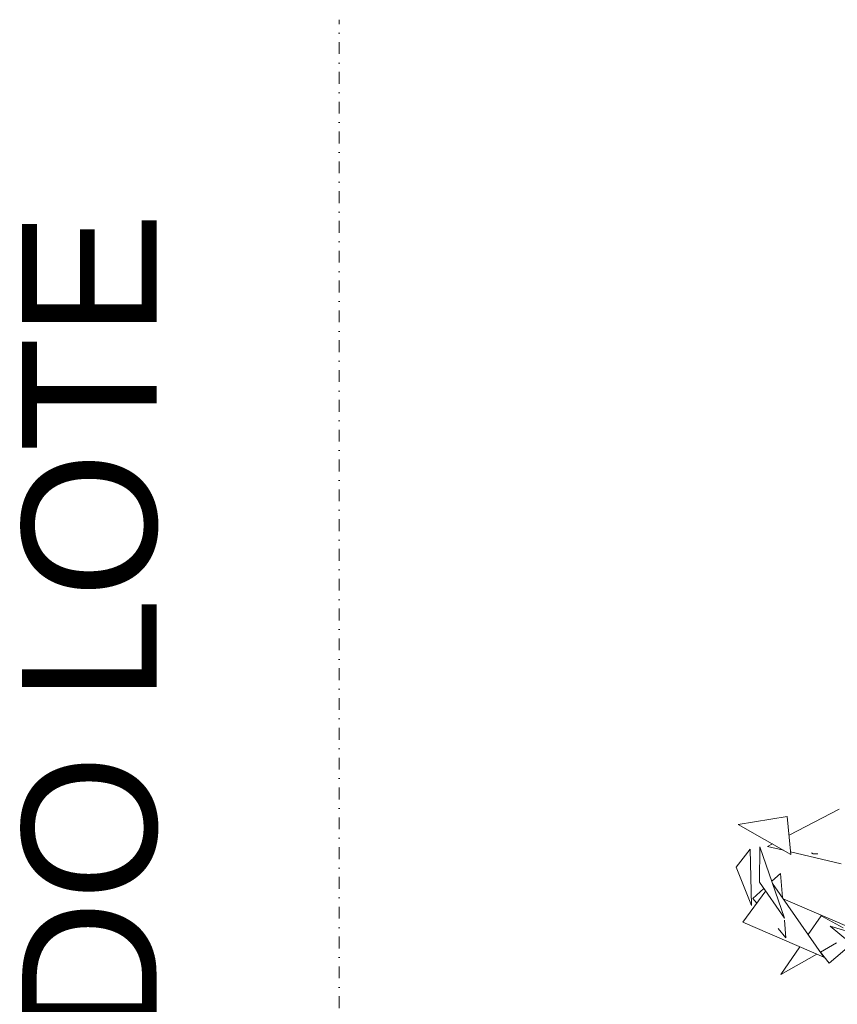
# Model space of a CAD drawing. Header units: millimetres. Extents: x -14485 to 13127, y -18923 to 3272.
# Tile 27 of 119: x 9576 to 10013, y 2642 to 3170. Entities that reach past the tile are written whole.
import ezdxf

# ---------------------------------------------------------------- set-up
doc = ezdxf.new("R2010")
doc.units = ezdxf.units.MM
doc.linetypes.add('Traço ponto', pattern=[15.875, 6.35, -4.7625, 0, -4.7625])
doc.layers.add('A-DETL', color=7, linetype='Continuous', lineweight=5, true_color=0x00a600)
doc.layers.add('G-ANNO-TEXT', color=7, linetype='Continuous', lineweight=9)
doc.layers.add('G-IMPT', color=7, linetype='Continuous', lineweight=5)
doc.styles.add('Arial_3', font='arial.ttf', dxfattribs={"height": 72})

# ---------------------------------------------------------------- blocks, each defined once
blk = doc.blocks.new('ÁRVORES ORNAMENTAIS - Pequeno e Médio Porte - Ipê-roxo-2865575-CORTE_CALÇADA')
at = {"layer": 'G-IMPT', "color": 253, "true_color": 0xaaaaaa}
for p, q in [((6274.06, 2747.11), (6247.31, 2733.11)), ((6246.37, 2743.09), (6219.99, 2738.81)), ((6219.99, 2738.81), (6248.28, 2722.81)), ((6246.37, 2743.09), (6248.28, 2722.81)), ((6238.35, 2728.42), (6235.79, 2727.08)), ((6226.47, 2725.58), (6218.95, 2715.88)), ((6227.14, 2695.38), (6226.47, 2725.58)), ((6231.74, 2726.84), (6231.54, 2707.91)), ((6244.94, 2688.58), (6231.74, 2726.84)), ((6235.79, 2727.08), (6244.32, 2725.05)), ((6248.15, 2724.13), (6275.29, 2717.65)), ((6260.14, 2723.13), (6259.35, 2723.7)), ((6262.64, 2723.18), (6260.14, 2723.13)), ((6227.14, 2695.38), (6218.95, 2715.88)), ((6238.1, 2708.43), (6242.69, 2712.56)), ((6243.78, 2699.62), (6242.69, 2712.56)), ((6244.94, 2688.58), (6231.54, 2707.91)), ((6265.97, 2667.7), (6238.52, 2707.19)), ((6222.62, 2686.5), (6234.78, 2703.24)), ((6227.86, 2699.21), (6233.84, 2704.59)), ((6227.86, 2699.21), (6230, 2696.66)), ((6244.18, 2699.05), (6287.36, 2680.37)), ((6222.62, 2686.5), (6265.97, 2667.7)), ((6245.61, 2678.07), (6244.81, 2687.47)), ((6257.54, 2679.83), (6264.45, 2689.96)), ((6276.29, 2683.45), (6264.45, 2689.96)), ((6241.39, 2683.1), (6245.61, 2678.07)), ((6306.83, 2652.98), (6269.31, 2684.34)), ((6269.31, 2684.34), (6306.06, 2673.25)), ((6272.74, 2675.33), (6264.09, 2670.41)), ((6268.86, 2664.49), (6280.8, 2674.74)), ((6242.94, 2658.4), (6253.08, 2673.29)), ((6262.2, 2669.34), (6242.94, 2658.4)), ((6268.86, 2664.49), (6264.2, 2670.48))]:
    blk.add_line(p, q, dxfattribs=at)

msp = doc.modelspace()

# ---------------------------------------------------------------- linework, layer by layer
at = {"layer": 'A-DETL', "color": 7, "linetype": 'Traço ponto'}
msp.add_line((9746.731, 1650), (9746.731, 3170), dxfattribs=at)

# ---------------------------------------------------------------- block references
at = {"layer": 'G-IMPT', "color": 253, "true_color": 0xaaaaaa}
msp.add_blockref('ÁRVORES ORNAMENTAIS - Pequeno e Médio Porte - Ipê-roxo-2865575-CORTE_CALÇADA', (3740.319, 0), dxfattribs=at)

# ---------------------------------------------------------------- texts
at = {"layer": 'G-ANNO-TEXT', "insert": (9576.855, 1776.074), "char_height": 72, "width": 1678.73363, "attachment_point": 1, "rotation": 90, "style": 'Arial_3'}
msp.add_mtext('LIMITE FRONTAL DO LOTE', dxfattribs=at)

doc.saveas('drawing.dxf')
